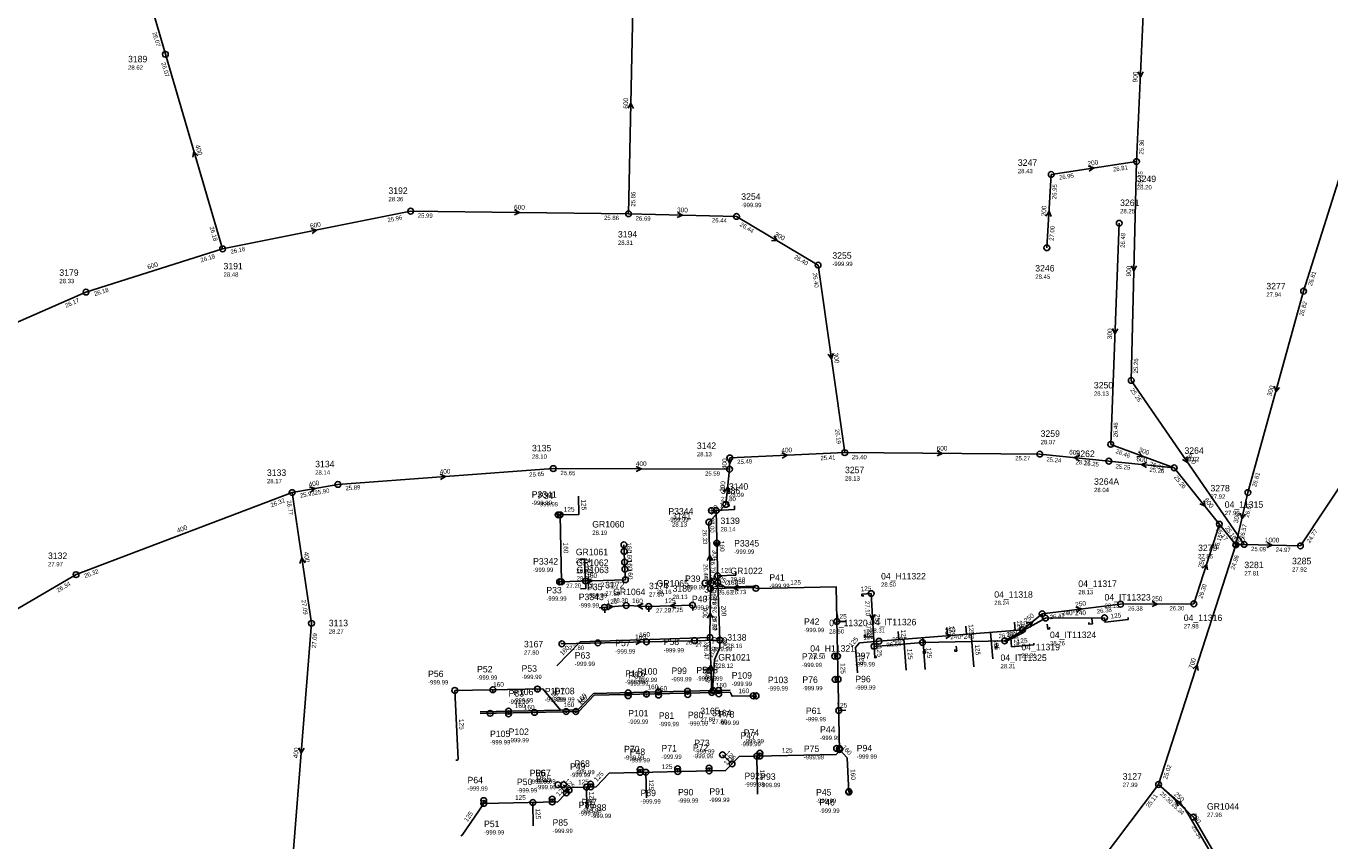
# Model space of a CAD drawing. Header units: metres. Extents: x 179992 to 198392, y 351761 to 369438.
# Tile 62 of 194: x 187749 to 188111, y 356101 to 356328. Entities that reach past the tile are written whole.
import ezdxf

# ---------------------------------------------------------------- set-up
doc = ezdxf.new("R2010")
doc.units = ezdxf.units.M

msp = doc.modelspace()

# ---------------------------------------------------------------- linework, layer by layer
at = {"layer": 'B-WE-RI-GWA-RIOOLLEIDING', "linetype": 'Continuous'}
for points in [[(188033.47, 356286.56), (188057.19, 356290.12)], [(188032.25, 356266.18), (188033.47, 356286.56)]]:
    msp.add_lwpolyline(points, dxfattribs=at)
at = {"layer": 'B-WE-RI-GWA-RIOOLLEIDING_BETON_1000', "linetype": 'Continuous'}
for points in [[(188102.73, 356183.35), (188136.72, 356234.61)], [(188087.07, 356183.78), (188102.73, 356183.35)]]:
    msp.add_lwpolyline(points, dxfattribs=at)
at = {"layer": 'B-WE-RI-GWA-RIOOLLEIDING_BETON_250', "linetype": 'Continuous'}
for points in [[(188072.975, 356108.031), (188063.33, 356117.07)], [(188093.98, 356072.029), (188072.975, 356108.031)]]:
    msp.add_lwpolyline(points, dxfattribs=at)
at = {"layer": 'B-WE-RI-GWA-RIOOLLEIDING_BETON_300', "linetype": 'Continuous'}
for points in [[(188125.79, 356324.42), (188103.61, 356254.12)], [(187916, 356275.63), (187945.999, 356274.883)], [(187945.999, 356274.883), (187968.656, 356261.36)], [(188052.37, 356272.99), (188050.01, 356211.57)], [(187968.656, 356261.36), (187976.07, 356209.26)], [(188103.61, 356254.12), (188088.14, 356198.16)], [(188050.01, 356211.57), (188067.68, 356205.05)], [(188088.14, 356198.16), (188084.78, 356183.65)]]:
    msp.add_lwpolyline(points, dxfattribs=at)
at = {"layer": 'B-WE-RI-GWA-RIOOLLEIDING_BETON_400', "linetype": 'Continuous'}
for points in [[(187771.97, 356372.24), (187787.25, 356319.91)], [(187787.25, 356319.91), (187803.17, 356265.86)], [(187944.13, 356207.8), (187976.07, 356209.26)], [(187944.07, 356204.66), (187944.13, 356207.8)], [(187835.23, 356200.43), (187895.08, 356204.82)], [(187895.08, 356204.82), (187944.07, 356204.66)], [(187762.42, 356175.37), (187822.48, 356198.16)], [(187822.48, 356198.16), (187835.23, 356200.43)], [(187827.87, 356161.85), (187822.48, 356198.16)], [(187701.84, 356140), (187762.42, 356175.37)], [(187827.87, 356161.85), (187822.09, 356089.76)]]:
    msp.add_lwpolyline(points, dxfattribs=at)
at = {"layer": 'B-WE-RI-GWA-RIOOLLEIDING_BETON_500', "linetype": 'Continuous'}
msp.add_lwpolyline([(188035.41, 356080.09), (188063.33, 356117.07)], dxfattribs=at)
at = {"layer": 'B-WE-RI-GWA-RIOOLLEIDING_BETON_600', "linetype": 'Continuous'}
for points in [[(187916, 356275.63), (187917.28, 356337.03)], [(187803.17, 356265.86), (187855.43, 356276.35)], [(187855.43, 356276.35), (187916, 356275.63)], [(187765.19, 356253.87), (187803.17, 356265.86)], [(187729.6, 356238.29), (187765.19, 356253.87)], [(187976.07, 356209.26), (188030.28, 356208.86)], [(188030.28, 356208.86), (188049.479, 356206.904)], [(188049.479, 356206.904), (188067.68, 356205.05)], [(188067.68, 356205.05), (188084.78, 356183.65)]]:
    msp.add_lwpolyline(points, dxfattribs=at)
at = {"layer": 'B-WE-RI-GWA-RIOOLLEIDING_BETON_700', "linetype": 'Continuous'}
for points in [[(188063.33, 356117.07), (188084.78, 356183.65)], [(188084.78, 356183.65), (188087.07, 356183.78)]]:
    msp.add_lwpolyline(points, dxfattribs=at)
at = {"layer": 'B-WE-RI-GWA-RIOOLLEIDING_BETON_900', "linetype": 'Continuous'}
for points in [[(188059.33, 356337.11), (188057.19, 356290.12)], [(188057.19, 356290.12), (188055.71, 356229.32)], [(188055.71, 356229.32), (188087.07, 356183.78)]]:
    msp.add_lwpolyline(points, dxfattribs=at)
at = {"layer": 'B-WE-RI-GWA-RIOOLPUT_INSPECTIEPUT'}
for centre in [(187787.25, 356319.91), (188057.19, 356290.12), (188033.47, 356286.56), (187855.43, 356276.35), (187916, 356275.63), (187946, 356274.88), (188052.37, 356272.99), (188032.25, 356266.18), (187803.17, 356265.86), (187968.66, 356261.36), (187765.19, 356253.87), (188103.61, 356254.12), (188055.71, 356229.32), (188050.01, 356211.57), (187976.07, 356209.26), (188030.28, 356208.86), (187895.08, 356204.82), (187944.07, 356204.66), (187944.13, 356207.8), (188049.48, 356206.9), (188067.68, 356205.05), (187822.48, 356198.16), (187835.23, 356200.43), (188088.14, 356198.16), (188084.78, 356183.65), (188087.07, 356183.78), (188102.73, 356183.35), (187762.42, 356175.37), (187827.87, 356161.85), (188063.33, 356117.07), (188072.98, 356108.03)]:
    msp.add_circle(centre, 0.8, dxfattribs=at)
at = {"layer": 'B-WE-RI-GWA_STROMINGSRICHTING'}
for points in [[(188057.61, 356315.09), (188058.26, 356313.61), (188059.04, 356315.02)], [(187915.89, 356304.91), (187916.64, 356306.33), (187917.33, 356304.88)], [(187796.31, 356291.71), (187795.21, 356292.89), (187794.93, 356291.3)], [(188043.8, 356288.84), (188045.33, 356288.34), (188044.01, 356287.41)], [(187884.28, 356276.73), (187885.71, 356275.99), (187884.27, 356275.29)], [(187929.58, 356276.01), (187931, 356275.26), (187929.54, 356274.57)], [(188032.06, 356274.98), (188032.86, 356276.37), (188033.49, 356274.89)], [(187827.75, 356271.53), (187829.3, 356271.1), (187828.03, 356270.12)], [(187956.46, 356269.48), (187957.33, 356268.12), (187955.72, 356268.24)], [(188055.77, 356261.18), (188056.45, 356259.72), (188057.2, 356261.14)], [(188050.53, 356243.75), (188051.19, 356242.28), (188051.96, 356243.69)], [(187972.87, 356236.84), (187972.36, 356235.31), (187971.45, 356236.63)], [(188095.56, 356227.72), (188095.88, 356226.14), (188096.95, 356227.34)], [(187958.63, 356209.18), (187960.1, 356208.53), (187958.69, 356207.74)], [(188001.74, 356209.79), (188003.17, 356209.06), (188001.73, 356208.35)], [(188057.74, 356209.48), (188058.85, 356208.31), (188057.24, 356208.13)], [(187918.14, 356205.46), (187919.58, 356204.74), (187918.13, 356204.02)], [(187943.35, 356207.8), (187944.1, 356206.23), (187944.91, 356207.77)], [(188041.39, 356208.45), (188039.88, 356207.88), (188041.24, 356207.02)], [(188060.09, 356206.55), (188058.58, 356205.98), (188059.94, 356205.11)], [(188071.17, 356208.14), (188071.39, 356206.55), (188069.98, 356207.33)], [(187863.67, 356203.24), (187865.15, 356202.62), (187863.77, 356201.8)], [(187827.31, 356199.75), (187828.86, 356199.29), (187827.56, 356198.33)], [(188075.89, 356195.92), (188076.23, 356194.35), (188074.77, 356195.03)], [(188086.08, 356192.47), (188086.46, 356190.91), (188087.49, 356192.15)], [(188084.32, 356184.41), (188085.92, 356183.72), (188084.41, 356182.85)], [(188093.48, 356184.32), (188094.9, 356183.57), (188093.44, 356182.88)], [(187826.1, 356178.69), (187825.17, 356180.01), (187824.67, 356178.47)], [(188072.93, 356149.21), (188074.05, 356150.36), (188074.3, 356148.77)], [(187824.38, 356127.3), (187824.98, 356125.8), (187825.81, 356127.18)], [(188069.7, 356112.09), (188068.15, 356112.55), (188068.71, 356111.04)]]:
    msp.add_lwpolyline(points, dxfattribs=at)
at = {"layer": 'B-WE-RI-HWA-KOLKAANSLUITLEIDING_PVC_125', "linetype": 'Continuous'}
for points in [[(187902.078, 356197.2), (187902.211, 356192.126), (187896.982, 356191.973)], [(187945.445, 356194.48), (187945.459, 356193.48), (187940.335, 356193.205)], [(187896.443, 356191.564), (187896.435, 356191.957)], [(187939.641, 356193.889), (187939.658, 356193.182), (187940.335, 356193.205)], [(187939.804, 356184.083), (187940.541, 356184.09)], [(187904.022, 356173.612), (187903.746, 356179.641), (187902.529, 356179.641)], [(187896.831, 356173.369), (187896.838, 356173.073)], [(187902.658, 356171.469), (187904.118, 356171.499), (187904.022, 356173.612)], [(187938.985, 356173.082), (187938.983, 356174.167), (187939.966, 356174.187)], [(187940.742, 356175.07), (187945.806, 356175.263), (187945.803, 356176.032)], [(187951.385, 356171.565), (187973.681, 356172.006), (187974.633, 356126.446), (187973.654, 356125.425), (187946.749, 356124.862), (187942.981, 356120.934), (187910.628, 356120.257), (187906.958, 356116.429), (187900.179, 356116.287), (187896.312, 356112.256), (187875.742, 356111.826), (187869.725, 356102.96), (187869.384, 356102.834)], [(187981.372, 356169.492), (187980.873, 356169.461), (187980.843, 356169.96), (187983.425, 356170.113)], [(187907.828, 356166.167), (187915.355, 356166.796)], [(187909.282, 356166.289), (187909.424, 356164.751)], [(187933.746, 356166.867), (187921.592, 356166.537)], [(187921.592, 356166.537), (187921.624, 356165.006)], [(187933.746, 356166.867), (187933.821, 356165.411)], [(187973.881, 356162.337), (187976.552, 356162.353)], [(188032.975, 356160.785), (188033.036, 356160.289), (188032.539, 356160.228), (188032.357, 356161.629)], [(188043.895, 356162.11), (188043.955, 356161.614), (188044.948, 356161.735), (188044.781, 356163.112)], [(188054.815, 356163.436), (188054.875, 356162.94), (188048.427, 356162.157), (188048.277, 356163.39)], [(187982.041, 356158.512), (187981.542, 356158.482), (187981.572, 356157.983), (187984.119, 356158.136)], [(187897.173, 356156.435), (187897.477, 356156.163)], [(187984.734, 356152.833), (187984.774, 356152.335), (187984.422, 356152.307), (187984.218, 356155.458)], [(187997.911, 356154.045), (187997.951, 356153.546), (187998.45, 356153.586), (187998.356, 356154.705)], [(188006.664, 356154.582), (188006.704, 356154.084), (188007.202, 356154.123), (188007.079, 356155.54)], [(188017.854, 356155.474), (188017.894, 356154.976), (188018.392, 356155.016), (188018.28, 356156.442)], [(188028.595, 356156.331), (188028.634, 356155.832), (188022.476, 356155.332), (188022.27, 356157.892)], [(187890.667, 356143.601), (187890.674, 356143.161)], [(187867.963, 356123.84), (187868.353, 356123.84), (187868.621, 356124.055), (187867.676, 356143.229)], [(187878.291, 356142.888), (187878.289, 356143.406)], [(187915.895, 356142.57), (187915.895, 356141.742)], [(187924.307, 356142.79), (187924.328, 356141.918)], [(187932.407, 356142.983), (187932.428, 356142.087)], [(187941.036, 356143.19), (187941.058, 356142.268)], [(187882.656, 356137.445), (187882.656, 356136.716)], [(187974.399, 356137.644), (187976.352, 356137.685)], [(187942.099, 356125.345), (187944.762, 356122.791)], [(187951.844, 356114.431), (187951.624, 356124.964)], [(187920.994, 356113.355), (187920.812, 356120.477)], [(187904.301, 356116.372), (187904.395, 356110.666), (187904.539, 356110.346)], [(187977.811, 356115.191), (187977.221, 356115.159)], [(187977.929, 356114.573), (187977.749, 356114.565), (187977.231, 356114.975)], [(187889.377, 356112.114), (187889.467, 356105.616)]]:
    msp.add_lwpolyline(points, dxfattribs=at)
at = {"layer": 'B-WE-RI-HWA-KOLKAANSLUITLEIDING_PVC_160', "linetype": 'Continuous'}
for points in [[(187896.982, 356191.973), (187897.334, 356173.386)], [(187940.335, 356193.205), (187940.785, 356173.138)], [(187921.592, 356166.537), (187915.355, 356166.796)], [(187897.477, 356156.163), (187941.347, 356157.206)], [(187897.103, 356137.768), (187892.167, 356143.625), (187867.676, 356143.229)], [(187897.103, 356137.768), (187901.922, 356137.856), (187906.212, 356142.357), (187939.492, 356143.153)], [(187939.492, 356143.153), (187944.218, 356143.266)], [(187897.103, 356137.768), (187874.785, 356137.273)], [(187977.231, 356114.975), (187976.741, 356124.488), (187974.624, 356126.786)]]:
    msp.add_lwpolyline(points, dxfattribs=at)
at = {"layer": 'B-WE-RI-HWA-KOLKAANSLUITLEIDING_PVC_250', "linetype": 'Continuous'}
msp.add_lwpolyline([(187951.314, 356172.148), (187942.851, 356171.87), (187940.785, 356173.138)], dxfattribs=at)
at = {"layer": 'B-WE-RI-HWA-PERCEELAANSLUITLEIDING', "linetype": 'Continuous'}
msp.add_lwpolyline([(187875.725, 356112.615), (187875.742, 356111.826)], dxfattribs=at)
at = {"layer": 'B-WE-RI-HWA-PERCEELAANSLUITLEIDING_PVC_125', "linetype": 'Continuous'}
for points in [[(187896.244, 356191.957), (187896.982, 356191.973)], [(187939.051, 356193.147), (187940.335, 356193.205)], [(187974.084, 356152.728), (187973.294, 356152.712)], [(187974.218, 356146.297), (187973.429, 356146.28)], [(187952.488, 356125.772), (187952.505, 356124.983)], [(187974.619, 356127.106), (187973.83, 356127.09)], [(187919.231, 356121.226), (187919.248, 356120.437)], [(187929.638, 356121.444), (187929.655, 356120.655)], [(187938.364, 356121.626), (187938.38, 356120.837)], [(187896.356, 356116.997), (187898.702, 356114.747)], [(187897.907, 356117.03), (187899.461, 356115.539)], [(187905.451, 356117.187), (187905.468, 356116.398)], [(187894.768, 356113.013), (187894.784, 356112.224)]]:
    msp.add_lwpolyline(points, dxfattribs=at)
at = {"layer": 'B-WE-RI-HWA-PERCEELAANSLUITLEIDING_PVC_200', "linetype": 'Continuous'}
msp.add_lwpolyline([(187939.492, 356143.153), (187939.458, 356144.592), (187939.84, 356151.69), (187941.397, 356155.174), (187941.347, 356157.206)], dxfattribs=at)
at = {"layer": 'B-WE-RI-HWA-RIOOLLEIDING_PVC_160', "linetype": 'Continuous'}
for points in [[(187914.706, 356183.669), (187914.768, 356181.84)], [(187914.768, 356181.84), (187914.898, 356178.863)], [(187914.898, 356178.863), (187914.984, 356176.859)], [(187914.984, 356176.859), (187915.108, 356173.973)], [(187915.108, 356173.973), (187896.63, 356173.362)], [(187940.785, 356173.138), (187937.243, 356173.027)]]:
    msp.add_lwpolyline(points, dxfattribs=at)
at = {"layer": 'B-WE-RI-HWA-RIOOLLEIDING_PVC_200', "linetype": 'Continuous'}
msp.add_lwpolyline([(187941.347, 356157.206), (187940.785, 356173.138)], dxfattribs=at)
at = {"layer": 'B-WE-RI-HWA-RIOOLLEIDING_PVC_250', "linetype": 'Continuous'}
for points in [[(187983.425, 356170.113), (187984.218, 356155.458)], [(188031.89, 356163.298), (188020.531, 356156.962)], [(188031.89, 356163.298), (188031.065, 356163.198), (188030.956, 356164.514)], [(188020.545, 356156.793), (188020.903, 356156.793), (188025.58, 356159.176), (188025.523, 356160.048)], [(187984.218, 356155.458), (187997.695, 356156.505)]]:
    msp.add_lwpolyline(points, dxfattribs=at)
at = {"layer": 'B-WE-RI-HWA-RIOOLPUT_INSPECTIEPUT'}
for centre in [(187896.43, 356191.96), (187896.98, 356191.97), (187939.05, 356193.15), (187940.33, 356193.21), (187914.71, 356183.67), (187940.54, 356184.09), (187914.77, 356181.84), (187914.9, 356178.86), (187914.98, 356176.86), (187896.83, 356173.37), (187904.02, 356173.61), (187915.11, 356173.97), (187937.24, 356173.03), (187938.98, 356173.08), (187940.74, 356175.07), (187940.79, 356173.14), (187951.39, 356171.57), (187983.42, 356170.11), (187909.28, 356166.29), (187915.36, 356166.8), (187921.59, 356166.54), (187933.75, 356166.87), (187973.88, 356162.34), (188031.89, 356163.3), (188048.28, 356163.39), (187941.35, 356157.21), (187897.48, 356156.16), (187897.48, 356156.16), (187984.22, 356155.46), (187997.7, 356156.51), (188020.53, 356156.96), (187973.29, 356152.71), (187974.08, 356152.73), (187867.68, 356143.23), (187878.29, 356143.41), (187890.67, 356143.6), (187924.31, 356142.79), (187932.41, 356142.98), (187939.49, 356143.15), (187939.49, 356143.15), (187941.04, 356143.19), (187973.43, 356146.28), (187974.22, 356146.3), (187915.89, 356142.57), (187915.89, 356141.74), (187924.33, 356141.92), (187932.43, 356142.09), (187941.06, 356142.27), (187882.66, 356137.45), (187882.66, 356136.72), (187974.4, 356137.64), (187942.1, 356125.34), (187951.62, 356124.96), (187952.49, 356125.77), (187952.51, 356124.98), (187973.83, 356127.09), (187974.62, 356127.11), (187974.62, 356126.79), (187919.23, 356121.23), (187929.64, 356121.44), (187938.36, 356121.63), (187944.76, 356122.79), (187919.25, 356120.44), (187920.81, 356120.48), (187929.65, 356120.66), (187938.38, 356120.84), (187896.36, 356117), (187897.91, 356117.03), (187898.7, 356114.75), (187899.46, 356115.54), (187904.3, 356116.37), (187905.45, 356117.19), (187905.47, 356116.4), (187977.22, 356115.16), (187977.23, 356114.97), (187875.73, 356112.61), (187875.74, 356111.83), (187889.38, 356112.11), (187894.77, 356113.01), (187894.78, 356112.22)]:
    msp.add_circle(centre, 0.8, dxfattribs=at)
at = {"layer": 'B-WE-RI-HWA_STROMINGSRICHTING'}
for points in [[(187941.25, 356184.63), (187940.56, 356183.17), (187939.81, 356184.59)], [(187904.41, 356174.34), (187905.87, 356173.67), (187904.45, 356172.9)], [(187909.97, 356167.13), (187911.59, 356166.48), (187910.1, 356165.57)], [(187920.06, 356167.38), (187918.47, 356166.67), (187920, 356165.82)], [(187929.09, 356167.46), (187927.67, 356166.7), (187929.13, 356166.02)], [(187984.46, 356164.26), (187983.82, 356162.79), (187983.02, 356164.18)], [(187917.96, 356157.37), (187919.41, 356156.68), (187917.99, 356155.93)]]:
    msp.add_lwpolyline(points, dxfattribs=at)
at = {"layer": 'B-WE-RI-PERSLEIDING_PP_160', "linetype": 'Continuous'}
msp.add_lwpolyline([(188063.33, 356117.07), (188066.993, 356113.829), (188067.734, 356113.24), (188068.601, 356112.551), (188069.038, 356112.168), (188069.502, 356111.724), (188069.912, 356111.274), (188070.382, 356110.665), (188070.706, 356110.182), (188071.202, 356109.401), (188071.547, 356108.806), (188073.784, 356105.007), (188080.719, 356093.193)], dxfattribs=at)
at = {"layer": 'B-WE-RI-RIOOLPUT_INSPECTIEPUT'}
for centre in [(187897.33, 356173.39), (187907.48, 356156.4), (187920.96, 356156.72), (187934.33, 356157.04)]:
    msp.add_circle(centre, 0.8, dxfattribs=at)
at = {"layer": 'B-WE-RI-SWA-RIOOLLEIDING', "linetype": 'Continuous'}
for points in [[(188048.277, 356163.39), (188031.89, 356163.298)], [(188020.531, 356156.962), (187997.695, 356156.505)]]:
    msp.add_lwpolyline(points, dxfattribs=at)
at = {"layer": 'B-WE-RI-VWA-PERCEELAANSLUITLEIDING_PVC_125', "linetype": 'Continuous'}
for points in [[(187920.966, 356142.211), (187920.974, 356141.848)], [(187950.596, 356141.705), (187950.602, 356141.397)], [(187951.449, 356141.723), (187951.455, 356141.415)], [(187877.496, 356136.607), (187877.496, 356136.852)], [(187889.852, 356137.112), (187889.857, 356136.897)], [(187898.663, 356136.971), (187898.655, 356137.33)], [(187901.314, 356137.026), (187901.308, 356137.353)]]:
    msp.add_lwpolyline(points, dxfattribs=at)
at = {"layer": 'B-WE-RI-VWA-PERCEELAANSLUITLEIDING_PVC_160', "linetype": 'Continuous'}
for points in [[(187951.319, 356171.833), (187938.801, 356171.531)], [(187939.126, 356142.638), (187938.631, 356157.942)], [(187874.795, 356136.795), (187902.14, 356137.371), (187906.432, 356141.869), (187944.232, 356142.758), (187944.77, 356141.584), (187951.449, 356141.723)]]:
    msp.add_lwpolyline(points, dxfattribs=at)
at = {"layer": 'B-WE-RI-VWA-RIOOLLEIDING_BETON_300', "linetype": 'Continuous'}
for points in [[(187943.03, 356194.9), (187944.07, 356204.66)], [(187938.32, 356189.96), (187943.03, 356194.9)], [(187938.801, 356171.531), (187938.32, 356189.96)], [(187938.631, 356157.942), (187938.801, 356171.531)]]:
    msp.add_lwpolyline(points, dxfattribs=at)
at = {"layer": 'B-WE-RI-VWA-RIOOLLEIDING_PVC_125', "linetype": 'Continuous'}
for points in [[(188023.228, 356162.177), (188023.411, 356159.88)], [(187990.951, 356159.599), (187991.134, 356157.306)], [(188004.428, 356160.675), (188004.611, 356158.381)], [(188009.752, 356161.1), (188009.935, 356158.805)], [(188011.979, 356149.743), (188011.248, 356158.91)], [(188017.211, 356152.001), (188016.626, 356159.339)], [(187979.666, 356148.13), (187979.107, 356155.136), (187980.214, 356156.435), (187985.601, 356156.865)], [(187993.169, 356148.803), (187992.483, 356157.414)], [(187998.478, 356149.068), (187997.779, 356157.836)]]:
    msp.add_lwpolyline(points, dxfattribs=at)
at = {"layer": 'B-WE-RI-VWA-RIOOLLEIDING_PVC_160', "linetype": 'Continuous'}
msp.add_lwpolyline([(187896.102, 356150.058), (187902.53, 356156.668), (187938.631, 356157.942)], dxfattribs=at)
at = {"layer": 'B-WE-RI-VWA-RIOOLLEIDING_PVC_250', "linetype": 'Continuous'}
for points in [[(188073.133, 356167.261), (188080.204, 356189.377)], [(188030.956, 356164.514), (188052.767, 356167.162)], [(188052.767, 356167.162), (188073.133, 356167.261)], [(188025.523, 356160.048), (188030.956, 356164.514)], [(187985.601, 356156.865), (188025.523, 356160.048)]]:
    msp.add_lwpolyline(points, dxfattribs=at)
at = {"layer": 'B-WE-RI-VWA-RIOOLPUT_INSPECTIEPUT'}
for centre in [(187943.03, 356194.9), (187938.32, 356189.96), (188080.2, 356189.38), (187938.8, 356171.53), (188030.96, 356164.51), (188052.77, 356167.16), (188073.13, 356167.26), (187938.63, 356157.94), (188025.52, 356160.05), (187985.6, 356156.86), (187920.97, 356142.21), (187939.13, 356142.64), (187950.6, 356141.71), (187951.45, 356141.72), (187877.5, 356136.85), (187889.85, 356137.11), (187898.65, 356137.33), (187901.31, 356137.35)]:
    msp.add_circle(centre, 0.8, dxfattribs=at)
at = {"layer": 'B-WE-RI-VWA_STROMINGSRICHTING'}
for points in [[(187942.61, 356198.31), (187943.55, 356199.78), (187944.16, 356198.15)], [(187939.32, 356179.32), (187938.56, 356180.75), (187937.88, 356179.29)], [(188075.54, 356177.17), (188076.67, 356178.32), (188076.92, 356176.73)], [(187946.48, 356172.44), (187945.06, 356171.68), (187946.52, 356171)], [(188040.35, 356166.38), (188041.86, 356165.84), (188040.52, 356164.95)], [(188061.51, 356167.92), (188062.95, 356167.21), (188061.51, 356166.48)], [(187937.98, 356163.31), (187938.72, 356164.74), (187939.42, 356163.29)], [(188026.54, 356161.89), (188028.24, 356162.28), (188027.53, 356160.69)], [(188004.07, 356159.06), (188005.56, 356158.46), (188004.18, 356157.62)], [(187939.64, 356148.87), (187938.88, 356150.29), (187938.21, 356148.83)]]:
    msp.add_lwpolyline(points, dxfattribs=at)

# ---------------------------------------------------------------- texts
at = {"layer": 'B-WE-RI-GWA_AFM'}
for s, rotation, p in [('900', 87.39, (188057.41, 356312.1)), ('600', 88.81, (187915.83, 356304.8)), ('400', -73.59, (187795.51, 356294.6)), ('200', 8.54, (188043.67, 356288.9)), ('600', -0.68, (187884.17, 356276.81)), ('200', 86.57, (188031.99, 356274.86)), ('300', -1.43, (187929.46, 356276.06)), ('600', 11.35, (187827.61, 356271.55)), ('300', -30.83, (187956.38, 356269.61)), ('600', 17.52, (187782.47, 356260.15)), ('900', 88.61, (188055.64, 356258.18)), ('300', 87.8, (188050.35, 356240.75)), ('300', -81.9, (187972.91, 356236.95)), ('300', 74.55, (188094.7, 356224.83)), ('400', 2.62, (187958.5, 356209.25)), ('600', -0.42, (188001.62, 356209.84)), ('600', -5.82, (188038.41, 356208.81)), ('300', -20.25, (188057.65, 356209.58)), ('900', -55.45, (188071.14, 356208.29)), ('400', -0.19, (187918.02, 356205.53)), ('400', 88.91, (187943.28, 356204.67)), ('600', -5.82, (188057.11, 356206.9)), ('400', 10.1, (187827.19, 356199.77)), ('400', 4.2, (187863.54, 356203.28)), ('600', -51.37, (188075.87, 356196.05)), ('300', 76.96, (188085.33, 356189.55)), ('400', 20.78, (187790.72, 356186.92)), ('700', 3.25, (188084.32, 356184.4)), ('1000', -1.57, (188092.85, 356184.4)), ('400', -81.56, (187825.71, 356181.65)), ('700', 72.14, (188072.84, 356149.11)), ('400', 85.42, (187824.08, 356124.31)), ('250', -43.14, (188067.55, 356114.19))]:
    msp.add_text(s, height=1.3, rotation=rotation, dxfattribs=at).set_placement(p)
at = {"layer": 'B-WE-RI-GWA_BOB'}
for s, rotation, p in [('26.07', -73.72, (187783.62, 356325.93)), ('26.07', -73.59, (187786.09, 356317.48)), ('25.36', 87.39, (188059.08, 356292.04)), ('26.81', 8.54, (188050.73, 356287.33)), ('26.95', 8.54, (188035.72, 356285.08)), ('25.35', 88.61, (188058.82, 356283.28)), ('25.86', 88.81, (187917.84, 356277.59)), ('26.95', 86.57, (188034.86, 356279.66)), ('25.96', 11.35, (187849.12, 356273.25)), ('25.99', -0.68, (187857.41, 356274.53)), ('25.86', -0.68, (187909.18, 356273.91)), ('26.69', -1.43, (187917.95, 356273.78)), ('26.44', -1.43, (187939.16, 356273.25)), ('26.18', -73.59, (187799.52, 356271.87)), ('26.44', -30.83, (187946.79, 356272.31)), ('27.00', 86.57, (188034.17, 356268.07)), ('26.49', 87.8, (188053.91, 356266.13)), ('26.18', 17.52, (187797.23, 356262.1)), ('26.16', 11.35, (187805.49, 356264.49)), ('26.40', -30.83, (187961.89, 356263.3)), ('26.40', -81.9, (187967.16, 356259.13)), ('26.81', 72.49, (188105.93, 356255.49)), ('26.18', 17.52, (187767.64, 356252.76)), ('26.17', 23.64, (187759.68, 356249.49)), ('26.82', 74.55, (188103.53, 356247.09)), ('25.26', 88.61, (188057.56, 356231.28)), ('25.26', -55.45, (188055.36, 356226.65)), ('26.46', 87.8, (188051.89, 356213.5)), ('26.19', -81.9, (187973.33, 356215.74)), ('26.46', -20.25, (188051.26, 356209.19)), ('25.49', 2.62, (187946.21, 356206.09)), ('25.41', 2.62, (187969.36, 356207.15)), ('25.40', -0.42, (187978.06, 356207.45)), ('25.27', -0.42, (188023.47, 356207.11)), ('25.24', -5.82, (188032.09, 356206.87)), ('25.25', -5.82, (188042.53, 356205.8)), ('25.25', -5.82, (188051.29, 356204.91)), ('26.33', -20.25, (188060.68, 356205.72)), ('25.26', -5.82, (188060.73, 356203.95)), ('25.65', 4.2, (187888.43, 356202.53)), ('25.65', -0.19, (187897.07, 356203.01)), ('25.59', -0.19, (187937.26, 356202.88)), ('25.26', -51.37, (188067.52, 356202.36)), ('26.61', 74.55, (188090.41, 356199.61)), ('25.93', 10.1, (187824.76, 356196.74)), ('25.90', 10.1, (187828.85, 356197.47)), ('25.89', 4.2, (187837.36, 356198.78)), ('26.32', 20.78, (187816.76, 356194.06)), ('26.77', -81.56, (187820.99, 356195.92)), ('26.61', 76.96, (188088.36, 356191.13)), ('25.17', -51.37, (188079.13, 356187.84)), ('25.10', -55.45, (188081.73, 356188.36)), ('26.57', 76.96, (188086.98, 356185.19)), ('24.77', 56.45, (188105.34, 356184.02)), ('24.96', 72.14, (188084.41, 356176.63)), ('25.09', -1.57, (188089.02, 356181.93)), ('24.97', -1.57, (188095.88, 356181.74)), ('26.32', 20.78, (187764.93, 356174.4)), ('26.34', 30.28, (187757.46, 356170.39)), ('27.09', -81.56, (187825.09, 356168.31)), ('27.09', 85.42, (187829.12, 356154.93)), ('25.02', 72.14, (188065.66, 356118.42)), ('25.30', -43.14, (188063.56, 356114.39)), ('25.11', 52.95, (188060.67, 356110.56)), ('25.34', -43.14, (188066.78, 356111.37)), ('25.34', -59.74, (188072.43, 356105.4))]:
    msp.add_text(s, height=1.2, rotation=rotation, dxfattribs=at).set_placement(p)
at = {"layer": 'B-WE-RI-GWA_PUTDEKSELNIVEAU'}
for s, p in [('28.62', (187776.88, 356315.65)), ('28.43', (188024.2, 356286.89)), ('28.20', (188057.27, 356282.38)), ('28.36', (187849.25, 356279.09)), ('-999.99', (187947.32, 356277.46)), ('28.25', (188052.62, 356275.74)), ('28.31', (187913.04, 356266.99)), ('-999.99', (187972.64, 356261.1)), ('28.33', (187757.79, 356256.34)), ('28.48', (187803.42, 356258.13)), ('28.45', (188029.04, 356257.55)), ('27.94', (188093.26, 356252.58)), ('28.13', (188045.34, 356225.06)), ('28.07', (188030.53, 356211.61)), ('28.10', (187889.15, 356207.58)), ('28.13', (187934.98, 356208.25)), ('28.12', (188040.22, 356206.02)), ('28.02', (188070.5, 356206.89)), ('28.17', (187815.48, 356200.76)), ('28.14', (187828.89, 356203.15)), ('28.13', (187976.15, 356201.52)), ('28.09', (187943.9, 356196.92)), ('28.04', (188045.38, 356198.29)), ('27.92', (188077.74, 356196.46)), ('27.85', (188074.29, 356179.88)), ('27.97', (187754.63, 356177.68)), ('27.81', (188087.15, 356175.14)), ('27.92', (188100.4, 356176.21)), ('28.27', (187832.67, 356158.99)), ('27.99', (188053.33, 356116.38)), ('27.96', (188076.76, 356108.05))]:
    msp.add_text(s, height=1.2, dxfattribs=at).set_placement(p)
at = {"layer": 'B-WE-RI-GWA_PUTNUMMER'}
for s, p in [('3189', (187776.88, 356317.69)), ('3247', (188024.2, 356288.93)), ('3249', (188057.27, 356284.42)), ('3192', (187849.25, 356281.13)), ('3254', (187947.32, 356279.5)), ('3261', (188052.62, 356277.78)), ('3194', (187913.04, 356269.03)), ('3255', (187972.64, 356263.14)), ('3179', (187757.79, 356258.38)), ('3191', (187803.42, 356260.17)), ('3246', (188029.04, 356259.59)), ('3277', (188093.26, 356254.62)), ('3250', (188045.34, 356227.1)), ('3259', (188030.53, 356213.65)), ('3135', (187889.15, 356209.62)), ('3142', (187934.98, 356210.29)), ('3262', (188040.22, 356208.06)), ('3264', (188070.5, 356208.93)), ('3134', (187828.89, 356205.19)), ('3257', (187976.15, 356203.56)), ('3133', (187815.48, 356202.8)), ('3264A', (188045.38, 356200.33)), ('3140', (187943.9, 356198.96)), ('3278', (188077.74, 356198.5)), ('3279', (188074.29, 356181.92)), ('3132', (187754.63, 356179.72)), ('3285', (188100.4, 356178.25)), ('3281', (188087.15, 356177.18)), ('3113', (187832.67, 356161.03)), ('3127', (188053.33, 356118.42)), ('GR1044', (188076.76, 356110.09))]:
    msp.add_text(s, height=1.8, dxfattribs=at).set_placement(p)
at = {"layer": 'B-WE-RI-HWA_AFM'}
for s, rotation, p in [('125', -88.5, (187902.87, 356196.24)), ('125', 3.07, (187941.29, 356194.03)), ('125', 1.68, (187898.01, 356192.81)), ('160', -88.92, (187897.9, 356184.26)), ('160', -88.06, (187915.47, 356184.34)), ('160', -88.72, (187941.31, 356184.74)), ('160', -87.5, (187915.54, 356181.94)), ('125', -87.38, (187904.59, 356178.22)), ('160', -87.54, (187915.65, 356179.47)), ('160', -87.54, (187915.76, 356177)), ('125', 2.18, (187941.69, 356175.87)), ('160', 1.89, (187904.29, 356174.37)), ('125', -87.4, (187904.76, 356174.16)), ('160', 1.79, (187937.43, 356173.81)), ('250', -31.54, (187940.89, 356173.98)), ('250', 1.88, (187945.49, 356172.72)), ('125', 1.13, (187960.95, 356172.53)), ('125', 3.39, (187980.53, 356170.72)), ('125', 4.78, (187909.98, 356167.12)), ('160', -2.38, (187916.94, 356167.5)), ('125', 1.56, (187926.09, 356167.44)), ('200', -87.98, (187941.78, 356166.78)), ('125', 0.34, (187973.65, 356163.12)), ('250', -86.9, (187984.53, 356164.39)), ('250', 29.15, (188024.46, 356160.06)), ('125', 6.92, (188050.02, 356163.15)), ('160', 1.36, (187917.83, 356157.44)), ('125', 3.44, (187981.23, 356158.75)), ('250', 4.44, (187989.33, 356156.62)), ('250', 27, (188021.49, 356157.98)), ('125', -85.4, (188023.03, 356158.25)), ('200', 65.92, (187939.27, 356152.32)), ('200', -88.59, (187942.12, 356157.77)), ('125', -86.3, (187985, 356155.49)), ('125', 4.64, (188023.94, 356156.25)), ('200', 86.92, (187938.8, 356146.64)), ('125', -88.8, (187974.9, 356150.8)), ('160', 0.93, (187878.35, 356144.19)), ('160', 1.37, (187921.28, 356143.5)), ('160', 1.37, (187940.28, 356143.97)), ('160', -49.88, (187894.24, 356142.38)), ('160', 1.05, (187897.94, 356138.56)), ('160', 46.37, (187902.42, 356139.51)), ('160', 1.27, (187884.36, 356138.28)), ('125', 1.2, (187973.8, 356138.4)), ('125', -87.18, (187868.86, 356135.26)), ('125', -43.8, (187942.85, 356125.72)), ('125', 1.2, (187958.62, 356125.9)), ('160', -47.35, (187975.2, 356127.31)), ('125', 1.2, (187925.22, 356121.34)), ('125', 46.19, (187943.22, 356122.32)), ('125', -43.8, (187896.95, 356117.53)), ('125', -43.81, (187898.1, 356117.94)), ('125', 1.2, (187901.98, 356117.09)), ('125', 46.21, (187907.16, 356117.76)), ('125', -88.54, (187921.64, 356118.49)), ('125', -88.8, (187952.48, 356121.27)), ('160', -87.05, (187977.69, 356121.32)), ('125', 46.19, (187896.61, 356113.7)), ('125', -89.06, (187905.09, 356115.11)), ('125', 1.2, (187884.45, 356112.78)), ('125', 55.84, (187871.21, 356106.56)), ('125', -89.21, (187890.19, 356110.45))]:
    msp.add_text(s, height=1.3, rotation=rotation, dxfattribs=at).set_placement(p)
at = {"layer": 'B-WE-RI-HWA_BOB'}
for s, rotation, p in [('27.00', -88.72, (187938.58, 356191.17)), ('26.79', -88.72, (187938.83, 356179.9)), ('27.20', 1.89, (187898.69, 356171.63)), ('27.10', 1.89, (187908.37, 356171.95)), ('26.79', -87.98, (187939.06, 356171.08)), ('27.20', 1.56, (187923.64, 356164.79)), ('27.25', 1.56, (187927, 356164.88)), ('27.10', -86.9, (187981.74, 356168.02)), ('26.79', -87.98, (187939.31, 356163.94)), ('27.03', -86.9, (187982.05, 356162.15)), ('27.80', 1.36, (187899.52, 356154.41)), ('27.32', 1.36, (187934.59, 356155.24))]:
    msp.add_text(s, height=1.2, rotation=rotation, dxfattribs=at).set_placement(p)
at = {"layer": 'B-WE-RI-HWA_PUTDEKSELNIVEAU'}
for s, p in [('-999.99', (187889.07, 356194.71)), ('-999.99', (187890.79, 356194.35)), ('27.80', (187941.66, 356195.78)), ('-999.99', (187927.05, 356190.04)), ('28.19', (187905.9, 356186.43)), ('28.24', (187901.33, 356178.73)), ('-999.99', (187945.34, 356181.15)), ('-999.99', (187889.46, 356176.13)), ('28.27', (187901.46, 356175.76)), ('28.30', (187901.55, 356173.75)), ('-999.99', (187931.69, 356171.3)), ('28.10', (187944.3, 356173.47)), ('-999.99', (187955.12, 356171.65)), ('28.50', (187986.18, 356172)), ('-999.99', (187904.46, 356169.02)), ('27.80', (187909.51, 356169.56)), ('27.80', (187921.68, 356169.3)), ('28.16', (187923.8, 356170)), ('27.80', (187937.02, 356168.34)), ('-999.99', (187902.15, 356166.25)), ('28.30', (187911.71, 356167.64)), ('-999.99', (187933.61, 356165.67)), ('28.13', (188048.28, 356166.15)), ('-999.99', (187964.76, 356159.4)), ('28.31', (187983.13, 356159.26)), ('28.26', (188033.13, 356155.72)), ('27.80', (187886.92, 356153.14)), ('-999.99', (187901.04, 356150.01)), ('-999.99', (187964.17, 356149.69)), ('28.50', (187966.49, 356151.93)), ('-999.99', (187978.88, 356149.87)), ('-999.99', (187873.89, 356146.17)), ('-999.99', (187886.26, 356146.36)), ('-999.99', (187936.55, 356145.95)), ('28.12', (187940.93, 356149.48)), ('28.31', (188019.37, 356149.36)), ('-999.99', (187860.27, 356144.87)), ('-999.99', (187915.89, 356144.5)), ('-999.99', (187918.38, 356145.55)), ('-999.99', (187927.92, 356145.74)), ('-999.99', (187934.84, 356145.9)), ('-999.99', (187964.31, 356143.26)), ('-999.99', (187979.02, 356143.44)), ('-999.99', (187882.66, 356139.48)), ('-999.99', (187915.9, 356133.93)), ('-999.99', (187924.41, 356133.28)), ('-999.99', (187932.51, 356133.45)), ('27.80', (187935.94, 356134.56)), ('-999.99', (187941.14, 356133.63)), ('-999.99', (187965.28, 356134.62)), ('-999.99', (187882.66, 356128.8)), ('-999.99', (187948, 356128.53)), ('-999.99', (187969.22, 356129.42)), ('-999.99', (187925.15, 356124.2)), ('-999.99', (187933.88, 356124.38)), ('-999.99', (187934.27, 356125.68)), ('-999.99', (187947.14, 356127.72)), ('-999.99', (187979.42, 356124.25)), ('-999.99', (187914.74, 356123.98)), ('-999.99', (187916.32, 356123.23)), ('-999.99', (187964.71, 356124.07)), ('-999.99', (187888.53, 356117.33)), ('-999.99', (187890.08, 356117.36)), ('-999.99', (187899.73, 356119.13)), ('-999.99', (187900.96, 356119.94)), ('-999.99', (187871.24, 356115.37)), ('-999.99', (187884.97, 356114.87)), ('-999.99', (187890.28, 356115.77)), ('-999.99', (187948.21, 356116.52)), ('-999.99', (187952.59, 356116.34)), ('-999.99', (187919.33, 356111.8)), ('-999.99', (187929.74, 356112.02)), ('-999.99', (187938.46, 356112.2)), ('-999.99', (187968.11, 356111.97)), ('-999.99', (187902.15, 356108.47)), ('-999.99', (187902.91, 356109.26)), ('-999.99', (187905.55, 356107.76)), ('-999.99', (187969.03, 356109.21)), ('-999.99', (187875.83, 356103.19)), ('-999.99', (187894.87, 356103.58))]:
    msp.add_text(s, height=1.2, dxfattribs=at).set_placement(p)
at = {"layer": 'B-WE-RI-HWA_PUTNUMMER'}
for s, p in [('P3341', (187889.07, 356196.75)), ('P34', (187890.79, 356196.39)), ('3186', (187941.66, 356197.82)), ('P3344', (187927.05, 356192.08)), ('GR1060', (187905.9, 356188.47)), ('P3345', (187945.34, 356183.19)), ('P3342', (187889.46, 356178.17)), ('GR1061', (187901.33, 356180.77)), ('GR1062', (187901.46, 356177.8)), ('GR1063', (187901.55, 356175.79)), ('GR1022', (187944.3, 356175.51)), ('P35', (187904.46, 356171.06)), ('3172', (187909.51, 356171.6)), ('3174', (187921.68, 356171.34)), ('GR1065', (187923.8, 356172.04)), ('P39', (187931.69, 356173.34)), ('P41', (187955.12, 356173.69)), ('04_H11322', (187986.18, 356174.04)), ('P3343', (187902.15, 356168.29)), ('GR1064', (187911.71, 356169.68)), ('P40', (187933.61, 356167.71)), ('3177', (187937.02, 356170.38)), ('04_IT11323', (188048.28, 356168.19)), ('P42', (187964.76, 356161.44)), ('04_IT11326', (187983.13, 356161.3)), ('04_IT11324', (188033.13, 356157.76)), ('3167', (187886.92, 356155.18)), ('04_H11321', (187966.49, 356153.97)), ('P63', (187901.04, 356152.05)), ('GR1021', (187940.93, 356151.52)), ('P77', (187964.17, 356151.73)), ('P97', (187978.88, 356151.91)), ('04_IT11325', (188019.37, 356151.4)), ('P56', (187860.27, 356146.91)), ('P52', (187873.89, 356148.21)), ('P53', (187886.26, 356148.4)), ('P82', (187915.89, 356146.54)), ('P100', (187918.38, 356147.59)), ('P99', (187927.92, 356147.78)), ('P55', (187934.84, 356147.94)), ('P98', (187936.55, 356147.99)), ('P76', (187964.31, 356145.3)), ('P96', (187979.02, 356145.48)), ('P83', (187882.66, 356141.52)), ('P101', (187915.9, 356135.97)), ('P81', (187924.41, 356135.32)), ('P80', (187932.51, 356135.49)), ('3165', (187935.94, 356136.6)), ('P78', (187941.14, 356135.67)), ('P61', (187965.28, 356136.66)), ('P102', (187882.66, 356130.84)), ('P44', (187969.22, 356131.46)), ('P73', (187934.27, 356127.72)), ('P47', (187947.14, 356129.76)), ('P74', (187948, 356130.57)), ('P70', (187914.74, 356126.02)), ('P48', (187916.32, 356125.27)), ('P71', (187925.15, 356126.24)), ('P72', (187933.88, 356126.42)), ('P75', (187964.71, 356126.11)), ('P94', (187979.42, 356126.29)), ('P49', (187899.73, 356121.17)), ('P68', (187900.96, 356121.98)), ('P64', (187871.24, 356117.41)), ('P50', (187884.97, 356116.91)), ('P66', (187888.53, 356119.37)), ('P67', (187890.08, 356119.4)), ('P65', (187890.28, 356117.81)), ('P92', (187948.21, 356118.56)), ('P93', (187952.59, 356118.38)), ('P89', (187919.33, 356113.84)), ('P90', (187929.74, 356114.06)), ('P91', (187938.46, 356114.24)), ('P45', (187968.11, 356114.01)), ('P86', (187902.15, 356110.51)), ('P87', (187902.91, 356111.3)), ('P88', (187905.55, 356109.8)), ('P46', (187969.03, 356111.25)), ('P85', (187894.87, 356105.62)), ('P51', (187875.83, 356105.23))]:
    msp.add_text(s, height=1.8, dxfattribs=at).set_placement(p)
at = {"layer": 'B-WE-RI-PERSLEIDING_AFM'}
msp.add_text('160', height=1.3, rotation=-59.51, dxfattribs=at).set_placement((188072.55, 356108.65))
at = {"layer": 'B-WE-RI-SWA_AFM'}
for rotation, p in [(0.32, (188036.43, 356164.09)), (1.15, (188005.45, 356157.44))]:
    msp.add_text('240*240', height=1.3, rotation=rotation, dxfattribs=at).set_placement(p)
at = {"layer": 'B-WE-RI-VWA_AFM'}
for s, rotation, p in [('300', 83.92, (187942.6, 356198.3)), ('300', 46.37, (187939.03, 356191.85)), ('300', -88.5, (187939.3, 356182.33)), ('250', 72.27, (188075.46, 356177.05)), ('160', 1.38, (187943.48, 356172.44)), ('250', 0.28, (188061.39, 356168)), ('300', 89.28, (187937.92, 356163.2)), ('250', 6.92, (188040.22, 356166.43)), ('125', -85.44, (188023.97, 356162.66)), ('250', 39.42, (188026.54, 356161.88)), ('160', 2.02, (187918.99, 356158.03)), ('125', 49.56, (187978.05, 356155.1)), ('125', 4.56, (187981.28, 356157.31)), ('125', -85.44, (187991.7, 356160.06)), ('250', 4.56, (188003.94, 356159.12)), ('125', -85.44, (188005.17, 356161.16)), ('125', -85.44, (188010.5, 356161.56)), ('160', 45.8, (187897.66, 356152.79)), ('125', -85.45, (187993.48, 356154.72)), ('125', -85.44, (187998.78, 356155.06)), ('125', -85.44, (188012.26, 356155.94)), ('125', -85.44, (188017.57, 356157.28)), ('160', -88.15, (187939.61, 356151.87)), ('125', -85.44, (187980.04, 356153.25)), ('160', 1.35, (187923.75, 356143.06)), ('160', 1.19, (187946.53, 356142.4)), ('160', 46.34, (187902.64, 356139.04)), ('160', 1.21, (187886.89, 356137.84))]:
    msp.add_text(s, height=1.3, rotation=rotation, dxfattribs=at).set_placement(p)
at = {"layer": 'B-WE-RI-VWA_BOB'}
for s, rotation, p in [('26.33', -88.5, (187936.57, 356187.91)), ('26.15', 72.27, (188079.85, 356182.35)), ('26.44', -88.5, (187936.82, 356178.28)), ('26.30', 72.27, (188075.46, 356168.62)), ('26.63', 1.38, (187940.84, 356169.78)), ('26.73', 1.38, (187944.56, 356169.87)), ('26.44', 89.28, (187940.52, 356164.71)), ('26.38', 6.92, (188046.23, 356164.56)), ('26.38', 0.28, (188054.78, 356165.37)), ('26.30', 0.28, (188066.34, 356165.43)), ('26.47', 89.28, (187940.46, 356159.92)), ('26.47', 6.92, (188033.16, 356162.97)), ('26.49', 4.56, (188018.89, 356157.71)), ('26.90', 2.02, (187931.9, 356155.9)), ('26.47', -88.15, (187936.9, 356155.88)), ('26.66', 4.56, (187987.74, 356155.23)), ('26.57', -88.15, (187937.11, 356149.38))]:
    msp.add_text(s, height=1.2, rotation=rotation, dxfattribs=at).set_placement(p)
at = {"layer": 'B-WE-RI-VWA_PUTDEKSELNIVEAU'}
for s, p in [('27.90', (188081.69, 356191.9)), ('28.13', (187928.08, 356188.74)), ('28.14', (187941.55, 356187.39)), ('28.13', (187928.24, 356168.59)), ('28.13', (188041, 356169.92)), ('28.24', (188017.64, 356166.92)), ('27.98', (188070.31, 356160.44)), ('28.50', (187971.75, 356159.02)), ('28.16', (187943.43, 356155)), ('28.31', (188025.19, 356152.32)), ('-999.99', (187915.04, 356144.97)), ('-999.99', (187944.67, 356144.46)), ('-999.99', (187954.72, 356143.19)), ('-999.99', (187883.92, 356139.87)), ('-999.99', (187892.73, 356140.09)), ('-999.99', (187895.38, 356140.11)), ('27.80', (187939.21, 356134)), ('-999.99', (187877.5, 356128.21))]:
    msp.add_text(s, height=1.2, dxfattribs=at).set_placement(p)
at = {"layer": 'B-WE-RI-VWA_PUTNUMMER'}
for s, p in [('04_11315', (188081.69, 356193.94)), ('3141', (187928.08, 356190.78)), ('3139', (187941.55, 356189.43)), ('04_11317', (188041, 356171.96)), ('3180', (187928.24, 356170.63)), ('04_11318', (188017.64, 356168.96)), ('04_11320', (187971.75, 356161.06)), ('04_11316', (188070.31, 356162.48)), ('3138', (187943.43, 356157.04)), ('04_11319', (188025.19, 356154.36)), ('P116', (187915.04, 356147.01)), ('P109', (187944.67, 356146.5)), ('P106', (187883.92, 356141.91)), ('P107', (187892.73, 356142.13)), ('P108', (187895.38, 356142.15)), ('P103', (187954.72, 356145.23)), ('3164', (187939.21, 356136.04)), ('P105', (187877.5, 356130.25))]:
    msp.add_text(s, height=1.8, dxfattribs=at).set_placement(p)
at = {"layer": 'B-WE-RI_PUTDEKSELNIVEAU'}
for p in [(187893.14, 356168.12), (187912.28, 356153.46), (187925.76, 356153.78), (187939.13, 356154.1)]:
    msp.add_text('-999.99', height=1.2, dxfattribs=at).set_placement(p)
at = {"layer": 'B-WE-RI_PUTNUMMER'}
for s, p in [('P33', (187893.14, 356170.16)), ('P57', (187912.28, 356155.5)), ('P58', (187925.76, 356155.82)), ('P59', (187939.13, 356156.14))]:
    msp.add_text(s, height=1.8, dxfattribs=at).set_placement(p)

doc.saveas('drawing.dxf')
